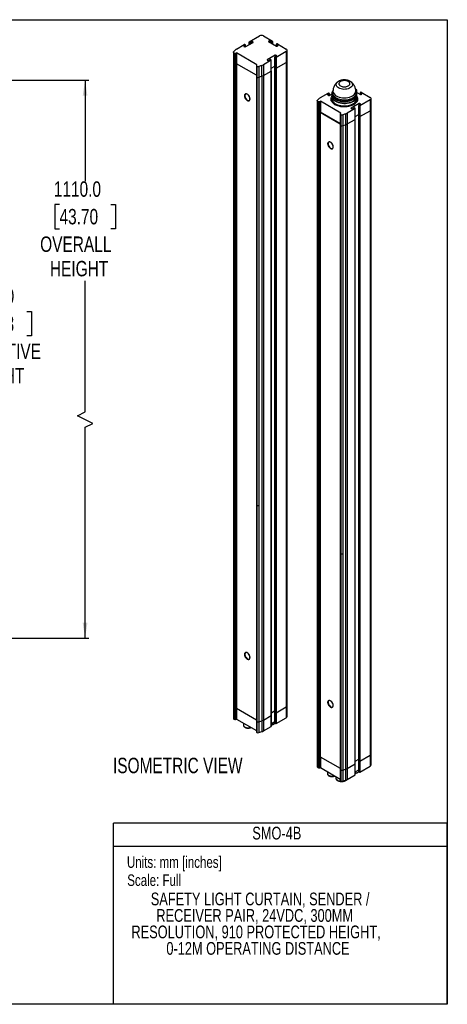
# Model space of a CAD drawing. Header units: millimetres. Extents: x 0 to 1118, y 0 to 864.
# Tile 3 of 3: x 743 to 1118, y 0 to 864. Entities that reach past the tile are written whole.
import ezdxf
from ezdxf.enums import TextEntityAlignment as Align

# ---------------------------------------------------------------- set-up
doc = ezdxf.new("R2010")
doc.units = ezdxf.units.MM
doc.layers.add('DIMENSIONS', color=140, linetype='Continuous', lineweight=25)
doc.layers.add('TEXT', color=140, linetype='Continuous', lineweight=25)
doc.styles.add('SLDTEXTSTYLE0', font='TXT', dxfattribs={"width": 0.75})
doc.dimstyles.new('SLDDIMSTYLE0', dxfattribs={"dimtxt": 13.5, "dimasz": 13.5, "dimexe": 0, "dimexo": 0.0625, "dimgap": 3.375, "dimtad": 0, "dimtih": 1, "dimtoh": 1, "dimdec": 1, "dimrnd": 1e-09, "dimzin": 4, "dimdsep": 46, "dimtxsty": 'SLDTEXTSTYLE0', "dimsah": 1, "dimcen": 0.09, "dimadec": 0, "dimazin": 1, "dimtfac": 1, "dimtdec": 1, "dimtofl": 0, "dimtmove": 0, "dimatfit": 3, "dimfxl": 0, "dimfrac": 2, "dimtolj": 1, "dimtzin": 12, "dimarcsym": 0})

# ---------------------------------------------------------------- blocks, each defined once
blk = doc.blocks.new('SW_NOTE_0')
at = {"layer": 'TEXT', "color": 0, "insert": (0, 13), "char_height": 10.0838, "attachment_point": 1, "style": 'SLDTEXTSTYLE0'}
blk.add_mtext('Scale: Full', dxfattribs=at)
blk = doc.blocks.new('SW_NOTE_0_1')
at = {"layer": 'TEXT', "color": 0, "insert": (0, 13), "char_height": 10.0838, "attachment_point": 1, "style": 'SLDTEXTSTYLE0'}
blk.add_mtext('Units: mm [inches]', dxfattribs=at)
blk = doc.blocks.new('Block1')
at = {"color": 140, "linetype": 'Continuous', "lineweight": 18}
blk.add_line((1117.6, 0), (824.74, 0), dxfattribs=at)
at = {"layer": 'TEXT'}
for p, q in [((1117.6, 158.75), (824.74, 158.75)), ((824.74, 0), (824.74, 158.75)), ((1117.6, 0), (1117.6, 158.75)), ((824.74, 138.68), (1117.6, 138.68))]:
    blk.add_line(p, q, dxfattribs=at)
for name, p in [('SW_NOTE_0_1', (836.66, 116.77)), ('SW_NOTE_0', (836.93, 100.91))]:
    blk.add_blockref(name, p, dxfattribs=at)
at = {"layer": 'TEXT', "color": 140, "style": 'SLDTEXTSTYLE0', "width": 0.75}
for tag, p in [('AUTOATTR1', (946.61, 141.21)), ('AUTOATTR0_0', (857.55, 83.45)), ('AUTOATTR0_1', (862.43, 69)), ('AUTOATTR0_2', (840.6, 54.55)), ('AUTOATTR0_3', (871.25, 40.1))]:
    blk.add_attdef(tag, text='', height=11.18, dxfattribs=at).set_placement(p, align=Align.BOTTOM_LEFT)
blk = doc.blocks.new('_D')
at = {"layer": 'DIMENSIONS'}
for p, q in [((637.63, 728.93), (729.54, 728.93)), ((726.36, 728.93), (726.36, 627.92)), ((703.92, 607.72), (699.81, 607.72)), ((699.81, 607.72), (699.81, 586.29)), ((748.81, 607.72), (752.92, 607.72)), ((752.92, 607.72), (752.92, 586.29)), ((699.81, 586.29), (703.92, 586.29)), ((752.92, 586.29), (748.81, 586.29)), ((726.36, 518.74), (726.36, 540.69)), ((719.61, 515.37), (726.36, 518.74)), ((733.11, 508.62), (719.61, 515.37)), ((726.36, 505.24), (733.11, 508.62)), ((726.36, 439.68), (726.36, 505.24)), ((637.63, 439.68), (729.54, 439.68))]:
    blk.add_line(p, q, dxfattribs=at)
for points in [[(726.36, 728.93), (724.29, 715.43), (728.44, 715.43)], [(726.36, 439.68), (728.44, 453.18), (724.29, 453.18)]]:
    blk.add_solid(points, dxfattribs=at)
at = {"layer": 'DIMENSIONS', "char_height": 13.5, "attachment_point": 1, "style": 'SLDTEXTSTYLE0'}
for s, insert in [('910.0', (703.92, 627.87)), ('35.83', (703.92, 603.7)), ('PROTECTIVE', (674.76, 579.52)), ('HEIGHT', (695.52, 558.09))]:
    blk.add_mtext(s, dxfattribs=dict(at, insert=insert))
blk = doc.blocks.new('_D_9')
at = {"layer": 'DIMENSIONS'}
for p, q in [((639.78, 810.43), (803.14, 810.43)), ((799.96, 810.43), (799.96, 721.84)), ((777.52, 701.64), (773.4, 701.64)), ((773.4, 701.64), (773.4, 680.21)), ((822.4, 701.64), (826.52, 701.64)), ((826.52, 701.64), (826.52, 680.21)), ((773.4, 680.21), (777.52, 680.21)), ((826.52, 680.21), (822.4, 680.21)), ((799.96, 519.61), (799.96, 634.61)), ((793.21, 516.23), (799.96, 519.61)), ((806.71, 509.48), (793.21, 516.23)), ((799.96, 506.11), (806.71, 509.48)), ((799.96, 321.18), (799.96, 506.11)), ((628.63, 321.18), (803.14, 321.18))]:
    blk.add_line(p, q, dxfattribs=at)
for points in [[(799.96, 810.43), (797.88, 796.93), (802.04, 796.93)], [(799.96, 321.18), (802.04, 334.68), (797.88, 334.68)]]:
    blk.add_solid(points, dxfattribs=at)
at = {"layer": 'DIMENSIONS', "char_height": 13.5, "attachment_point": 1, "style": 'SLDTEXTSTYLE0'}
for s, insert in [('1110.0', (772.53, 721.79)), ('43.70', (777.52, 697.61)), ('OVERALL', (760.57, 673.44)), ('HEIGHT', (769.12, 652.01))]:
    blk.add_mtext(s, dxfattribs=dict(at, insert=insert))

msp = doc.modelspace()

# ---------------------------------------------------------------- linework, layer by layer
at = {"color": 7, "linetype": 'Continuous'}
for p, q in [((-0.00051, 863.60028), (1117.59949, 863.60028)), ((1117.59949, 863.60028), (1117.59949, 0.00028)), ((1117.59949, 0.00028), (-0.00051, 0.00028))]:
    msp.add_line(p, q, dxfattribs=at)
for p, q in [((943.83696, 844.14942), (952.79365, 849.32001)), ((956.56489, 849.32001), (964.34306, 844.82976)), ((932.71207, 837.72716), (939.59432, 841.70019)), ((940.53713, 841.15592), (939.12291, 840.33951)), ((939.12291, 840.33951), (939.12291, 840.06738)), ((939.12291, 840.06738), (939.83002, 839.65917)), ((940.06572, 841.70019), (940.53713, 841.42806)), ((940.30142, 839.65917), (947.37249, 843.74121)), ((940.53713, 839.79524), (940.53713, 841.15592)), ((940.63476, 839.8516), (940.63476, 841.29199)), ((943.73933, 844.01335), (943.73933, 841.64383)), ((944.30836, 843.60514), (943.83696, 843.87728)), ((943.83696, 841.70019), (943.83696, 843.87728)), ((944.30836, 843.60514), (944.30836, 841.97233)), ((946.19398, 844.42155), (944.77977, 843.60514)), ((944.77977, 843.60514), (944.77977, 842.24446)), ((946.19398, 843.06087), (946.19398, 844.42155)), ((947.37249, 844.01335), (946.66539, 844.42155)), ((946.66539, 844.42155), (946.66539, 843.33301)), ((947.37249, 843.74121), (947.37249, 844.01335)), ((961.51464, 845.1019), (960.80753, 844.69369)), ((960.80753, 844.69369), (960.80753, 844.42156)), ((960.80753, 844.42156), (967.8786, 840.33952)), ((961.51464, 844.01335), (961.51464, 845.1019)), ((963.40025, 844.28549), (961.98604, 845.1019)), ((961.98604, 845.1019), (961.98604, 843.74122)), ((963.40025, 842.92481), (963.40025, 844.28549)), ((964.34306, 844.55762), (963.87166, 844.28549)), ((963.87166, 842.65267), (963.87166, 844.28549)), ((964.34306, 844.55762), (964.34306, 842.38054)), ((964.44069, 842.32418), (964.44069, 844.69369)), ((967.54526, 841.97233), (967.54526, 840.53195)), ((968.1143, 842.38054), (967.64289, 842.1084)), ((969.05711, 841.01986), (967.64289, 841.83626)), ((967.64289, 841.83626), (967.64289, 840.47558)), ((968.35, 840.33952), (969.05711, 840.74772)), ((968.5857, 842.38054), (976.36388, 837.89029)), ((969.05711, 840.74772), (969.05711, 841.01986)), ((930.01546, 835.03052), (930.01546, 825.50421)), ((930.18325, 835.40433), (931.5984, 836.87483)), ((930.40598, 834.48625), (930.52681, 834.41649)), ((930.40598, 824.95994), (930.40598, 834.48625)), ((930.52681, 834.41649), (930.52681, 824.89018)), ((931.89126, 834.23055), (932.44906, 834.33789)), ((931.89126, 824.70424), (931.89126, 834.23055)), ((932.44906, 824.81158), (932.44906, 834.33789)), ((932.57935, 834.38437), (932.68871, 834.4475)), ((932.57935, 834.38437), (932.57935, 824.85806)), ((950.60116, 824.10687), (932.68871, 834.4475)), ((932.68871, 834.4475), (932.68871, 824.92119)), ((966.70008, 832.58363), (959.62901, 828.50159)), ((966.36674, 830.95082), (966.36674, 821.42451)), ((966.46438, 831.08689), (967.87859, 831.90329)), ((966.93578, 830.54261), (966.46438, 830.81475)), ((966.46438, 821.28844), (966.46438, 830.81475)), ((966.70008, 831.22295), (966.70008, 832.58363)), ((966.93578, 830.54261), (966.93578, 821.0163)), ((967.87859, 832.17543), (967.17148, 832.58363)), ((967.17148, 832.58363), (967.17148, 831.49509)), ((976.36388, 835.7132), (967.40718, 830.54261)), ((967.40718, 830.54261), (967.40718, 821.0163)), ((967.87859, 831.90329), (967.87859, 832.17543)), ((976.36388, 835.7132), (976.36388, 826.18689)), ((977.14493, 827.27544), (977.14493, 836.80175)), ((930.04915, 825.33228), (930.04915, 260.22077)), ((930.40598, 824.95994), (930.52681, 824.89018)), ((930.43967, 824.94049), (930.43967, 449.38614)), ((931.89126, 824.70424), (932.44906, 824.81158)), ((931.92494, 449.13045), (931.92494, 824.71072)), ((932.48275, 824.81926), (932.48275, 259.52813)), ((932.57935, 824.85806), (932.68871, 824.92119)), ((932.67526, 824.91343), (932.67526, 449.32019)), ((950.15692, 814.83701), (932.68871, 824.92119)), ((950.15692, 823.4031), (950.15692, 813.87679)), ((950.41128, 823.96852), (950.22534, 823.64651)), ((950.60116, 824.10687), (950.4918, 824.04374)), ((950.54744, 822.85883), (950.66827, 822.78908)), ((950.54744, 813.33252), (950.54744, 822.85883)), ((950.66827, 822.78908), (950.66827, 813.26277)), ((954.80587, 823.47745), (952.2586, 822.6605)), ((952.2586, 822.6605), (952.2586, 813.13419)), ((954.80587, 823.47745), (954.80587, 813.95114)), ((963.16454, 828.09339), (956.2823, 824.12035)), ((956.2823, 824.12035), (956.2823, 814.59404)), ((959.62901, 828.50159), (959.62901, 828.22946)), ((959.62901, 828.22946), (960.33612, 827.82125)), ((960.80752, 827.82125), (962.22173, 828.63766)), ((962.69314, 828.63766), (963.16454, 828.36553)), ((963.16454, 818.56708), (963.16454, 828.09339)), ((963.26217, 818.70315), (963.26217, 828.22946)), ((963.26217, 821.07267), (966.36674, 822.8649)), ((966.40043, 821.34021), (966.40043, 256.14107)), ((966.46438, 821.28844), (966.93578, 821.0163)), ((966.49806, 256.005), (966.49806, 821.26899)), ((966.96947, 820.99931), (966.96947, 255.73286)), ((967.40718, 821.0163), (976.36388, 826.18689)), ((967.44087, 821.03575), (967.44087, 255.73286)), ((976.39757, 826.2067), (976.39757, 260.90345)), ((977.17861, 261.992), (977.17861, 827.31042)), ((950.19061, 813.70486), (950.19061, 248.59335)), ((950.54744, 813.33252), (950.66827, 813.26277)), ((950.58113, 813.31307), (950.58113, 437.75873)), ((952.2586, 813.13419), (954.80587, 813.95114)), ((952.29229, 813.14499), (952.29229, 437.56039)), ((954.83956, 813.96201), (954.83956, 248.66769)), ((956.2823, 814.59404), (963.16454, 818.56708)), ((956.31598, 814.61349), (956.31598, 249.3106)), ((963.19823, 253.28364), (963.19823, 818.58982)), ((963.29586, 253.41971), (963.29586, 818.73813)), ((1006.30057, 795.29985), (1013.18282, 799.27288)), ((1014.12562, 798.72861), (1012.71141, 797.9122)), ((1012.71141, 797.9122), (1012.71141, 797.64007)), ((1012.71141, 797.64007), (1013.41852, 797.23186)), ((1013.65422, 799.27288), (1014.12562, 799.00075)), ((1013.88992, 797.23186), (1016.32242, 798.63611)), ((1014.12562, 797.36793), (1014.12562, 798.72861)), ((1014.22326, 797.42429), (1014.22326, 798.86468)), ((1016.32242, 798.72794), (1016.32242, 798.18358)), ((1016.32242, 798.18358), (1016.32242, 796.5505)), ((1016.32242, 796.5505), (1016.32242, 794.37306)), ((1017.35535, 801.40691), (1017.06107, 799.97521)), ((1017.32782, 801.58604), (1017.32782, 801.38021)), ((1037.11572, 802.87343), (1037.93156, 802.40245)), ((1037.58376, 799.97521), (1037.31402, 801.28752)), ((1037.93156, 802.13032), (1037.46016, 801.85818)), ((1037.46016, 801.19251), (1037.46016, 801.85818)), ((1037.93156, 802.13032), (1037.93156, 800.40566)), ((1038.02919, 800.18438), (1038.02919, 802.26638)), ((1038.15773, 799.82266), (1041.46709, 797.91221)), ((1038.32242, 798.18358), (1038.32242, 798.72794)), ((1038.32242, 796.5505), (1038.32242, 798.18358)), ((1038.32242, 794.37306), (1038.32242, 796.5505)), ((1041.13376, 799.54502), (1041.13376, 798.10464)), ((1041.7028, 799.95323), (1041.23139, 799.68109)), ((1042.64561, 798.59255), (1041.23139, 799.40896)), ((1041.23139, 799.40896), (1041.23139, 798.04828)), ((1041.9385, 797.91221), (1042.64561, 798.32041)), ((1042.1742, 799.95323), (1049.95238, 795.46298)), ((1042.64561, 798.32041), (1042.64561, 798.59255)), ((1003.60396, 792.60321), (1003.60396, 783.0769)), ((1003.77175, 792.97702), (1005.1869, 794.44752)), ((1003.99448, 792.05894), (1004.11531, 791.98919)), ((1003.99448, 782.53263), (1003.99448, 792.05894)), ((1004.11531, 791.98919), (1004.11531, 782.46288)), ((1005.47975, 791.80324), (1006.03756, 791.91058)), ((1005.47975, 782.27693), (1005.47975, 791.80324)), ((1006.03756, 782.38427), (1006.03756, 791.91058)), ((1006.16785, 791.95706), (1006.27721, 792.0202)), ((1006.16785, 791.95706), (1006.16785, 782.43076)), ((1024.18966, 781.67956), (1006.27721, 792.0202)), ((1006.27721, 792.0202), (1006.27721, 782.49389)), ((1040.28858, 790.15633), (1033.21751, 786.07429)), ((1033.21751, 786.07429), (1033.21751, 785.80215)), ((1034.39602, 785.39395), (1035.81023, 786.21035)), ((1036.28164, 786.21035), (1036.75304, 785.93822)), ((1039.95524, 788.52351), (1039.95524, 778.9972)), ((1040.05287, 788.65958), (1041.46709, 789.47599)), ((1040.52428, 788.11531), (1040.05287, 788.38744)), ((1040.05287, 778.86113), (1040.05287, 788.38744)), ((1040.28858, 788.79565), (1040.28858, 790.15633)), ((1040.52428, 788.11531), (1040.52428, 778.589)), ((1041.46709, 789.74812), (1040.75998, 790.15633)), ((1040.75998, 790.15633), (1040.75998, 789.06778)), ((1049.95238, 793.2859), (1040.99568, 788.11531)), ((1040.99568, 788.11531), (1040.99568, 778.589)), ((1041.46709, 789.47599), (1041.46709, 789.74812)), ((1049.95238, 793.2859), (1049.95238, 783.75959)), ((1050.73342, 784.84813), (1050.73342, 794.37444)), ((1003.60396, 783.0769), (1003.60396, 217.75848)), ((1003.99448, 782.53263), (1003.99448, 406.92385)), ((1003.99448, 782.53263), (1004.11531, 782.46288)), ((1006.03756, 782.38427), (1005.47975, 782.27693)), ((1005.47975, 406.66816), (1005.47975, 782.27693)), ((1006.03756, 782.38427), (1006.03756, 217.06585)), ((1006.16785, 782.43076), (1006.27721, 782.49389)), ((1006.27721, 782.49389), (1006.23007, 782.46667)), ((1006.23007, 406.8579), (1006.23007, 782.46667)), ((1006.23007, 782.46667), (1023.74542, 772.35528)), ((1023.74542, 772.40971), (1006.27721, 782.49389)), ((1023.74542, 780.97579), (1023.74542, 771.44948)), ((1023.99977, 781.54121), (1023.81384, 781.2192)), ((1024.18966, 781.67956), (1024.0803, 781.61643)), ((1024.13594, 780.43152), (1024.25677, 780.36177)), ((1024.13594, 770.90521), (1024.13594, 780.43152)), ((1024.25677, 780.36177), (1024.25677, 770.83546)), ((1028.39437, 781.05014), (1025.8471, 780.23319)), ((1025.8471, 780.23319), (1025.8471, 770.70688)), ((1028.39437, 781.05014), (1028.39437, 771.52383)), ((1036.75304, 785.66608), (1029.87079, 781.69304)), ((1029.87079, 781.69304), (1029.87079, 772.16674)), ((1033.21751, 785.80215), (1033.92461, 785.39395)), ((1036.75304, 776.13977), (1036.75304, 785.66608)), ((1036.85067, 776.27584), (1036.85067, 785.80215)), ((1036.85067, 778.64536), (1039.95524, 780.43759)), ((1039.95524, 778.9972), (1039.95524, 213.67878)), ((1040.52428, 778.589), (1040.05287, 778.86113)), ((1040.05287, 213.54271), (1040.05287, 778.86113)), ((1040.52428, 778.589), (1040.52428, 213.27057)), ((1040.99568, 778.589), (1049.95238, 783.75959)), ((1040.99568, 778.589), (1040.99568, 213.27057)), ((1049.95238, 783.75959), (1049.95238, 218.44116)), ((1050.73342, 219.52971), (1050.73342, 784.84813)), ((1023.74542, 771.44948), (1023.74542, 206.13106)), ((1024.13594, 770.90521), (1024.13594, 395.29644)), ((1024.13594, 770.90521), (1024.25677, 770.83546)), ((1025.8471, 770.70688), (1028.39437, 771.52383)), ((1025.8471, 770.70688), (1025.8471, 395.09811)), ((1028.39437, 771.52383), (1028.39437, 206.20541)), ((1029.87079, 772.16674), (1036.75304, 776.13977)), ((1029.87079, 772.16674), (1029.87079, 206.84831)), ((1036.75304, 210.82135), (1036.75304, 776.13977)), ((1036.85067, 210.95742), (1036.85067, 776.27584)), ((930.43967, 259.67649), (930.43967, 449.38614)), ((930.5605, 449.30802), (930.5605, 259.60674)), ((931.92494, 259.4208), (931.92494, 449.13045)), ((932.67526, 449.32019), (932.61304, 449.28427)), ((932.61304, 449.28427), (932.61304, 259.57462)), ((932.6748, 449.32045), (932.67526, 449.32072)), ((932.67526, 449.32019), (932.6748, 449.32045)), ((950.58113, 248.04908), (950.58113, 437.75873)), ((950.70196, 437.68037), (950.70196, 247.97933)), ((952.29229, 437.56039), (952.29229, 247.85074)), ((1003.99448, 217.21421), (1003.99448, 406.92385)), ((1004.11531, 406.84573), (1004.11531, 217.14445)), ((1005.47975, 216.95851), (1005.47975, 406.66816)), ((1006.23007, 406.8579), (1006.16785, 406.82198)), ((1006.16785, 406.82198), (1006.16785, 217.11233)), ((1006.23007, 406.85843), (1006.22961, 406.85817)), ((1006.22961, 406.85817), (1006.23007, 406.8579)), ((1024.13594, 205.58679), (1024.13594, 395.29644)), ((1024.25677, 395.21808), (1024.25677, 205.51704)), ((1025.8471, 395.09811), (1025.8471, 205.38846)), ((930.04915, 260.22077), (930.04915, 250.69446)), ((930.43967, 259.67649), (930.5605, 259.60674)), ((930.43967, 250.15018), (930.43967, 259.67649)), ((930.5605, 259.60674), (930.5605, 250.08043)), ((931.92494, 259.4208), (932.48275, 259.52813)), ((931.92494, 249.89449), (931.92494, 259.4208)), ((932.48275, 250.00183), (932.48275, 259.52813)), ((932.61304, 259.57462), (932.67526, 259.61054)), ((932.61304, 259.57462), (932.61304, 250.04831)), ((932.67526, 259.61054), (950.19061, 249.49914)), ((932.7224, 259.58332), (932.7224, 250.11144)), ((967.44087, 255.73286), (976.39757, 260.90345)), ((976.39757, 260.90345), (976.39757, 251.37714)), ((977.17861, 252.46569), (977.17861, 261.992)), ((956.31598, 249.3106), (963.19823, 253.28364)), ((963.19823, 243.75733), (963.19823, 253.28364)), ((963.29586, 255.78922), (966.40043, 257.58145)), ((963.29586, 243.8934), (963.29586, 253.41971)), ((966.40043, 256.14107), (966.40043, 246.61476)), ((966.49806, 256.005), (966.96947, 255.73286)), ((966.49806, 246.47869), (966.49806, 256.005)), ((966.96947, 255.73286), (966.96947, 246.20655)), ((967.44087, 255.73286), (967.44087, 246.20655)), ((967.44087, 246.20655), (976.39757, 251.37714)), ((930.43967, 250.15018), (930.5605, 250.08043)), ((931.92494, 249.89449), (932.48275, 250.00183)), ((932.61304, 250.04831), (932.7224, 250.11144)), ((932.7224, 250.11144), (950.19061, 240.02726)), ((938.92785, 246.52912), (938.92785, 244.84495)), ((950.19061, 248.59335), (950.19061, 239.06704)), ((950.58113, 248.04908), (950.70196, 247.97933)), ((950.58113, 238.52277), (950.58113, 248.04908)), ((950.70196, 247.97933), (950.70196, 238.45302)), ((952.29229, 247.85074), (954.83956, 248.66769)), ((952.29229, 247.85074), (952.29229, 238.32444)), ((954.83956, 248.66769), (954.83956, 239.14138)), ((956.31598, 249.3106), (956.31598, 239.78429)), ((956.31598, 239.78429), (963.19823, 243.75733)), ((963.29586, 246.26291), (966.40043, 248.05514)), ((966.49806, 246.47869), (966.96947, 246.20655)), ((950.58113, 238.52277), (950.70196, 238.45302)), ((952.29229, 238.32444), (954.83956, 239.14138)), ((1003.60396, 217.75848), (1003.60396, 208.23217)), ((1003.99448, 217.21421), (1004.11531, 217.14445)), ((1003.99448, 207.6879), (1003.99448, 217.21421)), ((1004.11531, 217.14445), (1004.11531, 207.61815)), ((1005.47975, 216.95851), (1006.03756, 217.06585)), ((1005.47975, 207.4322), (1005.47975, 216.95851)), ((1006.03756, 207.53954), (1006.03756, 217.06585)), ((1006.16785, 217.11233), (1006.23007, 217.14825)), ((1006.16785, 217.11233), (1006.16785, 207.58602)), ((1006.23007, 217.14825), (1023.74542, 207.03686)), ((1006.27721, 217.12104), (1006.27721, 207.64915)), ((1040.99568, 213.27057), (1049.95238, 218.44116)), ((1049.95238, 218.44116), (1049.95238, 208.91485)), ((1050.73342, 210.0034), (1050.73342, 219.52971)), ((1003.99448, 207.6879), (1004.11531, 207.61815)), ((1005.47975, 207.4322), (1006.03756, 207.53954)), ((1006.16785, 207.58602), (1006.27721, 207.64915)), ((1006.27721, 207.64915), (1023.74542, 197.56497)), ((1029.87079, 206.84831), (1036.75304, 210.82135)), ((1036.75304, 201.29504), (1036.75304, 210.82135)), ((1036.85067, 213.32694), (1039.95524, 215.11917)), ((1036.85067, 201.43111), (1036.85067, 210.95742)), ((1039.95524, 213.67878), (1039.95524, 204.15247)), ((1040.05287, 213.54271), (1040.52428, 213.27057)), ((1040.05287, 204.0164), (1040.05287, 213.54271)), ((1040.52428, 213.27057), (1040.52428, 203.74426)), ((1040.99568, 213.27057), (1040.99568, 203.74426)), ((1040.99568, 203.74426), (1049.95238, 208.91485)), ((1012.48266, 204.06683), (1012.48266, 202.38266)), ((1019.80127, 199.84188), (1019.80127, 198.6818)), ((1023.74542, 206.13106), (1023.74542, 196.60475)), ((1024.13594, 205.58679), (1024.25677, 205.51704)), ((1024.13594, 196.06048), (1024.13594, 205.58679)), ((1024.25677, 205.51704), (1024.25677, 195.99073)), ((1025.8471, 205.38846), (1028.39437, 206.20541)), ((1025.8471, 205.38846), (1025.8471, 195.86215)), ((1028.39437, 206.20541), (1028.39437, 196.6791)), ((1029.87079, 206.84831), (1029.87079, 197.322)), ((1029.87079, 197.322), (1036.75304, 201.29504)), ((1036.85067, 203.80063), (1039.95524, 205.59286)), ((1040.05287, 204.0164), (1040.52428, 203.74426)), ((1024.13594, 196.06048), (1024.25677, 195.99073)), ((1025.8471, 195.86215), (1028.39437, 196.6791))]:
    msp.add_line(p, q)
at = {"flags": 128}
for points in [[(930.40598, 834.48625), (930.2666, 834.58089), (930.15541, 834.68724), (930.07529, 834.80253), (930.02835, 834.92376), (930.0158, 835.04777), (930.03796, 835.17133), (930.09427, 835.29122), (930.18325, 835.40433)], [(1032.10392, 809.68337), (1032.37217, 809.53633), (1033.21408, 808.95104), (1033.85535, 808.2864), (1034.27416, 807.56506), (1034.45623, 806.81157), (1034.39536, 806.0516), (1034.09364, 805.31103), (1033.56133, 804.61507), (1032.81656, 803.98743), (1031.8847, 803.44947), (1030.79747, 803.01953), (1029.5919, 802.71223), (1028.30905, 802.53805), (1026.9926, 802.50291), (1025.68738, 802.60802), (1024.43784, 802.84979), (1023.28654, 803.21999), (1022.27266, 803.70601), (1021.43076, 804.29131), (1020.78948, 804.95594), (1020.37068, 805.67729), (1020.18861, 806.43077), (1020.24947, 807.19074), (1020.5512, 807.93132), (1021.08351, 808.62728), (1021.82827, 809.25492), (1022.31871, 809.56267)], [(942.2194, 792.74558), (942.85532, 792.4794), (943.44407, 792.43483), (943.942, 792.61517), (944.31217, 793.00705), (944.52713, 793.58139), (944.57093, 794.29561), (944.44033, 795.09674), (944.14502, 795.92536), (943.70689, 796.72), (943.15844, 797.42175), (942.54035, 797.97855), (941.89845, 798.34911), (941.28036, 798.50595), (940.73191, 798.43742), (940.29379, 798.14863), (939.99847, 797.66097), (939.86787, 797.01063), (939.91168, 796.24583), (940.12664, 795.4233), (940.49681, 794.60404), (940.99473, 793.84881), (941.58349, 793.21362), (942.2194, 792.74558)], [(943.93307, 792.60776), (943.75403, 792.52455), (943.20558, 792.45603), (942.58749, 792.61286), (941.94559, 792.98342), (941.3275, 793.54022), (940.77905, 794.24197), (940.34093, 795.03662), (940.04561, 795.86523), (939.91501, 796.66636), (939.95882, 797.38058), (940.17378, 797.95493), (940.54395, 798.3468), (940.60001, 798.38142)], [(944.62357, 794.13391), (944.53616, 794.91871), (944.28043, 795.74621), (943.87534, 796.55505), (943.35093, 797.28524), (942.74609, 797.88263), (942.10569, 798.30291), (941.47722, 798.51491), (940.90729, 798.5029), (940.43817, 798.26779), (940.10465, 797.82699), (939.93147, 797.21322), (939.93147, 796.47198), (940.10465, 795.65826), (940.43817, 794.83239), (940.90729, 794.05564), (941.47722, 793.38561), (942.10569, 792.87199), (942.74609, 792.55288), (943.35093, 792.45194), (943.87534, 792.57667), (944.28043, 792.9178), (944.53616, 793.45004), (944.62357, 794.13391)], [(940.69697, 798.43123), (940.52949, 798.28469), (940.23417, 797.79704), (940.10358, 797.1467), (940.14738, 796.3819), (940.36234, 795.55937), (940.73251, 794.74011), (941.23043, 793.98487), (941.81919, 793.34968), (942.4551, 792.88165)], [(1016.32242, 798.18358), (1016.4122, 797.37389), (1016.73269, 796.46547), (1017.27887, 795.59368), (1018.03912, 794.77708), (1018.99722, 794.03309), (1020.13276, 793.37755), (1021.42154, 792.82445), (1022.83608, 792.38557), (1024.34624, 792.07026), (1025.91983, 791.88525), (1027.52332, 791.83448), (1029.12253, 791.91903), (1030.68336, 792.13709), (1032.17257, 792.48403), (1033.5584, 792.95244), (1034.81133, 793.53234), (1035.90464, 794.21138), (1036.81503, 794.97508), (1037.52311, 795.80716), (1038.01378, 796.68989), (1038.27658, 797.60446), (1038.32242, 798.18358)], [(1016.32242, 798.18358), (1016.33893, 797.8358), (1016.54369, 796.9163), (1016.97818, 796.02381), (1017.63315, 795.17736), (1018.49462, 794.39498), (1019.54424, 793.69334)], [(1019.54424, 792.06026), (1018.49462, 792.76189), (1017.63315, 793.54428), (1016.97818, 794.39073), (1016.54369, 795.28322), (1016.33893, 796.20272), (1016.32242, 796.5505)], [(1016.32242, 796.5505), (1016.33893, 796.20272), (1016.54369, 795.28322), (1016.97818, 794.39073), (1017.63315, 793.54428), (1018.49462, 792.76189), (1019.54424, 792.06026)], [(1017.39867, 801.46743), (1016.84845, 800.66818), (1016.47071, 799.76713), (1016.32425, 798.84392), (1016.4122, 797.91825), (1016.73269, 797.00984), (1017.27887, 796.13804), (1018.03912, 795.32144), (1018.99722, 794.57745), (1020.13276, 793.92191), (1021.42154, 793.36881), (1022.83608, 792.92993), (1024.34624, 792.61462), (1025.91983, 792.42961), (1027.52332, 792.37884), (1029.12253, 792.46339), (1030.68336, 792.68145), (1032.17257, 793.02839), (1033.5584, 793.4968), (1034.81133, 794.0767), (1035.90464, 794.75574), (1036.81503, 795.51944), (1037.52311, 796.35152), (1038.01378, 797.23425), (1038.27658, 798.14882), (1038.30591, 799.07573), (1038.10114, 799.99523), (1037.66665, 800.88771), (1037.39654, 801.27797)], [(1017.06107, 799.97521), (1017.00614, 799.61493), (1017.03645, 798.70182), (1017.30784, 797.80208), (1017.81397, 796.9368), (1018.54298, 796.12626), (1019.47776, 795.38947), (1020.59641, 794.74368), (1021.87272, 794.20404), (1023.27677, 793.7832), (1024.77564, 793.49101), (1026.3342, 793.33434), (1027.91593, 793.31685), (1029.48374, 793.43894), (1031.0009, 793.69777), (1032.43184, 794.08726), (1033.74301, 794.59828), (1034.90369, 795.21886), (1035.88668, 795.93444), (1036.66892, 796.72827), (1037.23209, 797.58172), (1037.56299, 798.4748), (1037.65385, 799.38657), (1037.58376, 799.97521)], [(1019.54424, 793.69334), (1020.75964, 793.08741), (1022.11492, 792.59009), (1023.58118, 792.21199), (1025.12718, 791.96116), (1026.71997, 791.84295), (1028.3256, 791.85988), (1029.90985, 792.01159), (1031.43895, 792.29485), (1032.88031, 792.70361), (1034.20322, 793.22917), (1035.37948, 793.86033), (1036.38401, 794.58363), (1037.19541, 795.38365), (1037.79639, 796.24335), (1038.17413, 797.1444), (1038.32058, 798.0676), (1038.32242, 798.18358)], [(1038.32242, 796.5505), (1038.32058, 796.43452), (1038.17413, 795.51132), (1037.79639, 794.61027), (1037.19541, 793.75057), (1036.38401, 792.95054), (1035.37948, 792.22725), (1034.20322, 791.59609), (1032.88031, 791.07053), (1031.43895, 790.66177), (1029.90985, 790.37851), (1028.3256, 790.2268), (1026.71997, 790.20987), (1025.12718, 790.32808), (1023.58118, 790.5789), (1022.11492, 790.95701), (1020.75964, 791.45432), (1019.54424, 792.06026)], [(1019.54424, 792.06026), (1020.75964, 791.45432), (1022.11492, 790.95701), (1023.58118, 790.5789), (1025.12718, 790.32808), (1026.71997, 790.20987), (1028.3256, 790.2268), (1029.90985, 790.37851), (1031.43895, 790.66177), (1032.88031, 791.07053), (1034.20322, 791.59609), (1035.37948, 792.22725), (1036.38401, 792.95054), (1037.19541, 793.75057), (1037.79639, 794.61027), (1038.17413, 795.51132), (1038.32058, 796.43452), (1038.32242, 796.5505)], [(1020.25135, 796.82335), (1021.44456, 796.23503), (1022.78251, 795.76172), (1024.23225, 795.41505), (1025.75807, 795.20358), (1027.32242, 795.13251), (1028.88676, 795.20358), (1030.41259, 795.41505), (1031.86232, 795.76172), (1033.20027, 796.23503), (1034.39348, 796.82335), (1035.41259, 797.51217), (1036.23248, 798.28456), (1036.83298, 799.12147), (1037.1993, 800.00231), (1037.32242, 800.90539), (1037.32242, 800.9062)], [(1003.99448, 792.05894), (1003.8551, 792.15358), (1003.7439, 792.25993), (1003.66379, 792.37522), (1003.61685, 792.49645), (1003.60429, 792.62046), (1003.62646, 792.74402), (1003.68277, 792.86391), (1003.77175, 792.97702)], [(1016.32242, 794.37306), (1016.4122, 793.56337), (1016.73269, 792.65495), (1017.27887, 791.78315), (1018.03912, 790.96656), (1018.99722, 790.22256), (1020.13276, 789.56703), (1021.42154, 789.01393), (1022.83608, 788.57505), (1024.34624, 788.25974), (1025.91983, 788.07473), (1027.52332, 788.02395), (1029.12253, 788.1085), (1030.68336, 788.32657), (1032.17257, 788.6735), (1033.5584, 789.14191), (1034.81133, 789.72182), (1035.90464, 790.40086), (1036.81503, 791.16455), (1037.52311, 791.99664), (1038.01378, 792.87937), (1038.27658, 793.79393), (1038.32242, 794.37306)], [(1015.18629, 750.62269), (1015.82221, 750.35651), (1016.41096, 750.31194), (1016.90889, 750.49228), (1017.27906, 750.88416), (1017.49402, 751.4585), (1017.53782, 752.17273), (1017.40722, 752.97385), (1017.11191, 753.80247), (1016.67378, 754.59712), (1016.12533, 755.29886), (1015.50724, 755.85566), (1014.86534, 756.22622), (1014.24725, 756.38306), (1013.6988, 756.31453), (1013.26068, 756.02574), (1012.96536, 755.53808), (1012.83476, 754.88774), (1012.87857, 754.12294), (1013.09353, 753.30041), (1013.4637, 752.48115), (1013.96162, 751.72592), (1014.55038, 751.09073), (1015.18629, 750.62269)], [(1016.89996, 750.48488), (1016.72092, 750.40166), (1016.17247, 750.33314), (1015.55438, 750.48997), (1014.91249, 750.86053), (1014.29439, 751.41733), (1013.74594, 752.11908), (1013.30782, 752.91373), (1013.0125, 753.74234), (1012.88191, 754.54347), (1012.92571, 755.25769), (1013.14067, 755.83204), (1013.51084, 756.22391), (1013.5669, 756.25853)], [(1017.59046, 752.01102), (1017.50305, 752.79582), (1017.24732, 753.62332), (1016.84223, 754.43216), (1016.31782, 755.16235), (1015.71298, 755.75974), (1015.07258, 756.18002), (1014.44411, 756.39202), (1013.87418, 756.38001), (1013.40506, 756.1449), (1013.07155, 755.70411), (1012.89836, 755.09033), (1012.89836, 754.34909), (1013.07155, 753.53537), (1013.40506, 752.7095), (1013.87418, 751.93275), (1014.44411, 751.26272), (1015.07258, 750.7491), (1015.71298, 750.42999), (1016.31782, 750.32905), (1016.84223, 750.45378), (1017.24732, 750.79491), (1017.50305, 751.32715), (1017.59046, 752.01102)], [(1013.66385, 756.30834), (1013.49638, 756.1618), (1013.20106, 755.67415), (1013.07047, 755.02381), (1013.11427, 754.25901), (1013.32923, 753.43648), (1013.6994, 752.61722), (1014.19732, 751.86199), (1014.78608, 751.2268), (1015.42199, 750.75876)], [(942.2194, 302.82109), (942.85532, 302.55492), (943.44407, 302.51034), (943.942, 302.69068), (944.31217, 303.08256), (944.52713, 303.65691), (944.57093, 304.37113), (944.44033, 305.17225), (944.14502, 306.00087), (943.70689, 306.79552), (943.15844, 307.49726), (942.54035, 308.05407), (941.89845, 308.42462), (941.28036, 308.58146), (940.73191, 308.51294), (940.29379, 308.22414), (939.99847, 307.73649), (939.86787, 307.08614), (939.91168, 306.32135), (940.12664, 305.49881), (940.49681, 304.67955), (940.99473, 303.92432), (941.58349, 303.28913), (942.2194, 302.82109)], [(943.93307, 302.68328), (943.75403, 302.60006), (943.20558, 302.53154), (942.58749, 302.68838), (941.94559, 303.05893), (941.3275, 303.61574), (940.77905, 304.31748), (940.34093, 305.11213), (940.04561, 305.94075), (939.91501, 306.74187), (939.95882, 307.45609), (940.17378, 308.03044), (940.54395, 308.42232), (940.60001, 308.45694)], [(944.62357, 304.20943), (944.53616, 304.99422), (944.28043, 305.82172), (943.87534, 306.63056), (943.35093, 307.36075), (942.74609, 307.95814), (942.10569, 308.37842), (941.47722, 308.59042), (940.90729, 308.57842), (940.43817, 308.3433), (940.10465, 307.90251), (939.93147, 307.28873), (939.93147, 306.54749), (940.10465, 305.73377), (940.43817, 304.9079), (940.90729, 304.13115), (941.47722, 303.46112), (942.10569, 302.94751), (942.74609, 302.62839), (943.35093, 302.52746), (943.87534, 302.65218), (944.28043, 302.99331), (944.53616, 303.52555), (944.62357, 304.20943)], [(940.69696, 308.50674), (940.52949, 308.36021), (940.23417, 307.87255), (940.10358, 307.22221), (940.14738, 306.45741), (940.36234, 305.63488), (940.73251, 304.81562), (941.23043, 304.06039), (941.81919, 303.4252), (942.4551, 302.95716)], [(1015.18629, 260.6982), (1015.82221, 260.43203), (1016.41096, 260.38746), (1016.90889, 260.56779), (1017.27906, 260.95967), (1017.49402, 261.53402), (1017.53782, 262.24824), (1017.40722, 263.04936), (1017.11191, 263.87798), (1016.67378, 264.67263), (1016.12533, 265.37438), (1015.50724, 265.93118), (1014.86534, 266.30173), (1014.24725, 266.45857), (1013.6988, 266.39005), (1013.26068, 266.10125), (1012.96536, 265.6136), (1012.83476, 264.96325), (1012.87857, 264.19846), (1013.09353, 263.37593), (1013.4637, 262.55666), (1013.96162, 261.80143), (1014.55038, 261.16624), (1015.18629, 260.6982)], [(1016.89996, 260.56039), (1016.72092, 260.47718), (1016.17247, 260.40865), (1015.55438, 260.56549), (1014.91249, 260.93605), (1014.29439, 261.49285), (1013.74594, 262.19459), (1013.30782, 262.98924), (1013.0125, 263.81786), (1012.88191, 264.61898), (1012.92571, 265.3332), (1013.14067, 265.90755), (1013.51084, 266.29943), (1013.5669, 266.33405)], [(1017.59046, 262.08654), (1017.50305, 262.87133), (1017.24732, 263.69883), (1016.84223, 264.50767), (1016.31782, 265.23786), (1015.71298, 265.83525), (1015.07258, 266.25553), (1014.44411, 266.46753), (1013.87418, 266.45553), (1013.40506, 266.22041), (1013.07155, 265.77962), (1012.89836, 265.16584), (1012.89836, 264.42461), (1013.07155, 263.61088), (1013.40506, 262.78502), (1013.87418, 262.00826), (1014.44411, 261.33823), (1015.07258, 260.82462), (1015.71298, 260.50551), (1016.31782, 260.40457), (1016.84223, 260.52929), (1017.24732, 260.87042), (1017.50305, 261.40266), (1017.59046, 262.08654)], [(1013.66387, 266.38387), (1013.49638, 266.23732), (1013.20106, 265.74966), (1013.07047, 265.09932), (1013.11427, 264.33453), (1013.32923, 263.51199), (1013.6994, 262.69273), (1014.19732, 261.9375), (1014.78608, 261.30231), (1015.42199, 260.83427)], [(938.92785, 244.84495), (938.97709, 244.48372), (939.25683, 243.92787), (939.76723, 243.42965), (940.47622, 243.02036), (941.33925, 242.72571), (942.30211, 242.56423), (943.30428, 242.54605), (944.2828, 242.67231), (945.16268, 242.92982)], [(1012.48266, 202.38266), (1012.5319, 202.02143), (1012.81164, 201.46559), (1013.32203, 200.96737), (1014.03103, 200.55807), (1014.89406, 200.26343), (1015.85692, 200.10194), (1016.85909, 200.08376), (1017.83761, 200.21002), (1018.71749, 200.46753)], [(1019.80127, 198.6818), (1019.80316, 198.60104), (1019.95399, 197.96198), (1020.33926, 197.35658), (1020.94097, 196.81314), (1021.73097, 196.35709), (1022.67233, 196.00973), (1023.72102, 195.78732), (1024.82803, 195.70025), (1025.94157, 195.75259), (1027.00959, 195.9419), (1027.98214, 196.25933), (1028.81375, 196.69003), (1029.23208, 196.9976)]]:
    msp.add_lwpolyline(points, dxfattribs=at)
for centre, radius, start, end in [((954.67927, 845.68078), 4.09873, 62.60967224, 117.39032776), ((935.18231, 833.34572), 5.02982, 119.41422166, 135.44143526), ((939.17456, 840.20344), 0.14554, 110.7834208, 249.2165792), ((939.83002, 841.24529), 0.51234, 62.60967224, 117.39032776), ((940.06572, 840.11408), 0.51234, 242.60967224, 297.39032776), ((940.48548, 841.29199), 0.14554, 290.7834208, 69.2165792), ((943.8886, 844.01335), 0.14554, 110.7834208, 249.2165792), ((944.54406, 844.06005), 0.51234, 242.60967224, 297.39032776), ((946.42968, 843.96665), 0.51234, 62.60967224, 117.39032776), ((947.32085, 843.87728), 0.14554, 290.7834208, 69.2165792), ((960.85917, 844.55762), 0.14554, 110.7834208, 249.2165792), ((961.75034, 844.64699), 0.51234, 62.60967224, 117.39032776), ((963.63596, 844.74039), 0.51234, 242.60967224, 297.39032776), ((964.29142, 844.69369), 0.14554, 290.7834208, 69.2165792), ((967.69454, 841.97233), 0.14554, 110.7834208, 249.2165792), ((968.1143, 840.79442), 0.51234, 242.60967224, 297.39032776), ((968.35, 841.92563), 0.51234, 62.60967224, 117.39032776), ((969.00547, 840.88379), 0.14554, 290.7834208, 69.2165792), ((975.95074, 836.80175), 1.16431, 290.7834208, 69.2165792), ((931.47177, 836.25147), 2.064, 242.75275245, 281.72642113), ((932.3745, 834.7527), 0.42147, 280.18974723, 299.08136834), ((966.51602, 830.95082), 0.14554, 110.7834208, 249.2165792), ((966.93578, 832.12873), 0.51234, 62.60967224, 117.39032776), ((967.17148, 830.99752), 0.51234, 242.60967224, 297.39032776), ((967.82695, 832.03936), 0.14554, 290.7834208, 69.2165792), ((930.68954, 825.57563), 0.67786, 186.04846103, 245.27167992), ((931.47177, 826.72516), 2.064, 242.75275245, 281.72642113), ((932.3745, 825.2264), 0.42147, 280.18974723, 299.08136834), ((950.74515, 823.39937), 0.57556, 154.57180538, 249.91005679), ((950.59342, 823.85423), 0.21503, 118.20182776, 147.8934727), ((951.61909, 824.65), 2.08976, 242.93559797, 287.81955513), ((952.52659, 830.72851), 7.60086, 287.44987224, 299.61145984), ((959.68065, 828.36553), 0.14554, 110.7834208, 249.2165792), ((960.57182, 828.27616), 0.51234, 242.60967224, 297.39032776), ((962.45744, 828.18276), 0.51234, 62.60967224, 117.39032776), ((963.1129, 828.22946), 0.14554, 290.7834208, 69.2165792), ((966.53356, 821.44114), 0.16765, 185.69479925, 245.62534171), ((967.17148, 821.47121), 0.51234, 242.60967224, 297.39032776), ((975.81037, 827.40852), 1.34117, 294.37465829, 354.30520075), ((976.13916, 827.31733), 1.03331, 311.62760572, 13.2602156), ((950.82155, 813.94144), 0.66777, 185.55544346, 245.7646975), ((951.61909, 815.12369), 2.08976, 242.93559797, 287.81955513), ((952.52659, 821.2022), 7.60086, 287.44987224, 299.61145984), ((963.09536, 818.71978), 0.16765, 294.37465829, 354.30520075), ((963.15916, 818.73734), 0.13361, 304.8141724, 39.55563538), ((1008.77081, 790.91841), 5.02982, 119.41422166, 135.44143526), ((1012.76305, 797.77614), 0.14554, 110.7834208, 249.2165792), ((1013.41852, 798.81798), 0.51234, 62.60967224, 117.39032776), ((1013.65422, 797.68677), 0.51234, 242.60967224, 297.39032776), ((1014.07398, 798.86468), 0.14554, 290.7834208, 69.2165792), ((1022.39862, 801.45596), 5.10606, 186.19926839, 245.13173612), ((1037.2383, 802.27189), 0.46944, 272.92170097, 298.20279856), ((1037.87992, 802.26638), 0.14554, 290.7834208, 69.2165792), ((1041.28303, 799.54502), 0.14554, 110.7834208, 249.2165792), ((1041.7028, 798.36711), 0.51234, 242.60967224, 297.39032776), ((1041.9385, 799.49832), 0.51234, 62.60967224, 117.39032776), ((1042.59396, 798.45648), 0.14554, 290.7834208, 69.2165792), ((1049.53924, 794.37444), 1.16431, 290.7834208, 69.2165792), ((943.44456, 794.26953), 1.70448, 234.51410255, 289.89858119), ((1005.06027, 793.82416), 2.064, 242.75275245, 281.72642113), ((1005.963, 792.3254), 0.42147, 280.18974723, 299.08136834), ((1033.26915, 785.93822), 0.14554, 110.7834208, 249.2165792), ((1036.04593, 785.75545), 0.51234, 62.60967224, 117.39032776), ((1036.7014, 785.80215), 0.14554, 290.7834208, 69.2165792), ((1040.10452, 788.52351), 0.14554, 110.7834208, 249.2165792), ((1040.52428, 789.70142), 0.51234, 62.60967224, 117.39032776), ((1040.75998, 788.57021), 0.51234, 242.60967224, 297.39032776), ((1041.41544, 789.61205), 0.14554, 290.7834208, 69.2165792), ((1004.27804, 783.14833), 0.67786, 186.04846103, 245.27167992), ((1005.04672, 784.20315), 1.9743, 237.79387923, 282.67012792), ((1005.06027, 784.29785), 2.064, 242.75275245, 281.72642113), ((1005.96325, 782.79839), 0.42073, 280.17313455, 299.09798102), ((1005.963, 782.79909), 0.42147, 280.18974723, 299.08136834), ((1024.33364, 780.97206), 0.57556, 154.57180538, 249.91005679), ((1024.18192, 781.42692), 0.21503, 118.20182776, 147.8934727), ((1025.20759, 782.22269), 2.08976, 242.93559797, 287.81955513), ((1026.11509, 788.30121), 7.60086, 287.44987224, 299.61145984), ((1034.16032, 785.84885), 0.51234, 242.60967224, 297.39032776), ((1040.12206, 779.01384), 0.16765, 185.69479925, 245.62534171), ((1040.75998, 779.0439), 0.51234, 242.60967224, 297.39032776), ((1049.39887, 784.98121), 1.34117, 294.37465829, 354.30520075), ((1024.41005, 771.51413), 0.66777, 185.55544346, 245.7646975), ((1025.20113, 772.61454), 2.01407, 238.07033539, 288.70687151), ((1025.20759, 772.69638), 2.08976, 242.93559797, 287.81955513), ((1026.11509, 778.7749), 7.60086, 287.44987224, 299.61145984), ((1036.68385, 776.29248), 0.16765, 294.37465829, 354.30520075), ((1016.41145, 752.14665), 1.70448, 234.51412663, 289.89833187), ((931.49191, 451.05667), 1.9743, 237.79387923, 282.67012792), ((932.49628, 449.49406), 0.2401, 299.0992281, 318.1984723), ((951.64633, 439.46806), 2.01407, 238.07033539, 288.70687152), ((1005.04672, 408.59438), 1.9743, 237.79387923, 282.67012792), ((1006.05109, 407.03177), 0.2401, 299.0992281, 318.1984723), ((1025.20113, 397.00577), 2.01407, 238.07033539, 288.70687152), ((943.44456, 304.34505), 1.70448, 234.51412663, 289.89833188), ((930.72323, 260.29219), 0.67786, 186.04846103, 245.27167992), ((930.70779, 260.28111), 0.6614, 185.23473644, 246.08540451), ((931.50546, 261.44172), 2.064, 242.75275245, 281.72642113), ((932.40819, 259.94295), 0.42147, 280.18974723, 299.08136834), ((975.84406, 262.12508), 1.34117, 294.37465829, 354.30520075), ((1016.41145, 262.22215), 1.70448, 234.51403325, 289.89929853), ((930.72323, 250.76588), 0.67786, 186.04846103, 245.27167992), ((963.12904, 253.43634), 0.16765, 294.37465829, 354.30520075), ((966.56725, 256.1577), 0.16765, 185.69479925, 245.62534171), ((967.20517, 256.18777), 0.51234, 242.60967224, 297.39032776), ((975.84406, 252.59877), 1.34117, 294.37465829, 354.30520075), ((931.50546, 251.91541), 2.064, 242.75275245, 281.72642113), ((932.40819, 250.41664), 0.42147, 280.18974723, 299.08136834), ((950.85524, 248.658), 0.66777, 185.55544346, 245.7646975), ((951.65278, 249.84025), 2.08976, 242.93559797, 287.81955513), ((952.56028, 255.91876), 7.60086, 287.44987224, 299.61145984), ((963.12904, 243.91003), 0.16765, 294.37465829, 354.30520075), ((962.65081, 251.22318), 5.90178, 276.27487393, 309.44504527), ((966.56725, 246.63139), 0.16765, 185.69479925, 245.62534171), ((967.20517, 246.66146), 0.51234, 242.60967224, 297.39032776), ((950.85524, 239.13169), 0.66777, 185.55544346, 245.7646975), ((951.65278, 240.31394), 2.08976, 242.93559797, 287.81955513), ((952.56028, 246.39245), 7.60086, 287.44987224, 299.61145984), ((1004.27804, 217.8299), 0.67786, 186.04846103, 245.27167992), ((1005.06027, 218.97943), 2.064, 242.75275245, 281.72642113), ((1005.963, 217.48066), 0.42147, 280.18974723, 299.08136834), ((1049.39887, 219.66279), 1.34117, 294.37465829, 354.30520075), ((1004.27804, 208.30359), 0.67786, 186.04846103, 245.27167992), ((1005.06027, 209.45312), 2.064, 242.75275245, 281.72642113), ((1005.963, 207.95436), 0.42147, 280.18974723, 299.08136834), ((1036.68385, 210.97405), 0.16765, 294.37465829, 354.30520075), ((1040.12206, 213.69541), 0.16765, 185.69479925, 245.62534171), ((1040.75998, 213.72548), 0.51234, 242.60967224, 297.39032776), ((1049.39887, 210.13648), 1.34117, 294.37465829, 354.30520075), ((1024.41005, 206.19571), 0.66777, 185.55544346, 245.7646975), ((1025.20759, 207.37796), 2.08976, 242.93559797, 287.81955513), ((1026.11509, 213.45647), 7.60086, 287.44987224, 299.61145984), ((1036.68385, 201.44774), 0.16765, 294.37465829, 354.30520075), ((1036.20562, 208.7609), 5.90178, 276.27487393, 309.44504527), ((1040.12206, 204.1691), 0.16765, 185.69479925, 245.62534171), ((1040.75998, 204.19917), 0.51234, 242.60967224, 297.39032776), ((1024.41005, 196.6694), 0.66777, 185.55544346, 245.7646975), ((1025.20759, 197.85165), 2.08976, 242.93559797, 287.81955513), ((1026.11509, 203.93016), 7.60086, 287.44987224, 299.61145983)]:
    msp.add_arc(centre, radius, start, end)
for points, knots in [([(1022.19958, 809.46304), (1021.99507, 809.34674), (1021.36782, 808.99005), (1020.43978, 808.19968), (1019.43878, 807.11958), (1018.60654, 805.88193), (1017.97816, 804.56629), (1017.56436, 803.21271), (1017.34564, 801.99633), (1017.34263, 801.22268), (1017.34139, 800.9044)], [0, 0, 0, 0, 0.068413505, 0.209826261, 0.352352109, 0.496276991, 0.642170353, 0.775064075, 0.907459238, 1, 1, 1, 1]), ([(1027.32242, 810.79768), (1026.86698, 810.78306), (1026.23103, 810.76264), (1025.31546, 810.62766), (1024.55871, 810.46967), (1023.69422, 810.20516), (1022.89355, 809.88513), (1022.41397, 809.6065), (1022.19855, 809.48136)], [0, 0, 0, 0, 0.247161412, 0.345131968, 0.507530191, 0.674814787, 0.85393958, 1, 1, 1, 1]), ([(1030.68892, 809.38115), (1031.06741, 809.11073), (1031.64966, 808.69474), (1032.01387, 807.9998), (1032.11797, 807.43806), (1032.01592, 806.87427), (1031.6388, 806.18705), (1030.7702, 805.44732), (1029.48895, 804.94597), (1028.29829, 804.72813), (1027.32242, 804.66964), (1026.34654, 804.72813), (1025.15588, 804.94597), (1023.8746, 805.44733), (1023.00612, 806.187), (1022.62877, 806.87435), (1022.52746, 807.43771), (1022.62877, 808.00107), (1023.00612, 808.68843), (1023.87458, 809.42808), (1025.15596, 809.92951), (1026.34639, 810.14721), (1027.32301, 810.20613), (1028.29609, 810.14603), (1029.49989, 809.93577), (1030.22049, 809.59965), (1030.68892, 809.38115)], [0, 0, 0, 0, 0.059864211, 0.092090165, 0.125, 0.157909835, 0.190135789, 0.25, 0.309864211, 0.342090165, 0.375, 0.407909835, 0.440135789, 0.5, 0.559864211, 0.592090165, 0.625, 0.657909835, 0.690135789, 0.75, 0.809864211, 0.842090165, 0.875, 0.907909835, 0.940135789, 1, 1, 1, 1]), ([(1032.22525, 809.60044), (1032.12333, 809.66236), (1031.72827, 809.90239), (1030.96758, 810.19969), (1030.05852, 810.47766), (1029.21741, 810.64817), (1028.33716, 810.76984), (1027.69985, 810.78733), (1027.32242, 810.79768)], [0, 0, 0, 0, 0.073703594, 0.285711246, 0.488775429, 0.63619089, 0.78453761, 1, 1, 1, 1]), ([(1035.98291, 805.90498), (1035.70962, 806.33566), (1035.32547, 806.94104), (1034.6309, 807.74689), (1033.97463, 808.39451), (1033.19568, 809.03061), (1032.63199, 809.36542), (1032.38499, 809.51213)], [0, 0, 0, 0, 0.2963947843, 0.4166282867, 0.6185976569, 0.8328770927, 1, 1, 1, 1]), ([(1037.30344, 800.90638), (1037.30895, 801.03887), (1037.3326, 801.60826), (1037.20645, 802.53307), (1036.9745, 803.58381), (1036.66535, 804.50716), (1036.34044, 805.25897), (1036.08087, 805.72797), (1035.98291, 805.90498)], [0, 0, 0, 0, 0.075986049, 0.326536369, 0.531417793, 0.692748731, 0.884037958, 1, 1, 1, 1]), ([(1019.07284, 789.06632), (1018.59647, 789.37223), (1017.61519, 790.00238), (1016.53633, 791.15498), (1015.82023, 792.44764), (1015.56898, 793.82949), (1015.79112, 794.98057), (1016.09904, 795.71706), (1016.28137, 795.99015), (1016.32242, 796.05163)], [0, 0, 0, 0, 0.163083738, 0.335936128, 0.515974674, 0.699833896, 0.883693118, 0.973814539, 1, 1, 1, 1]), ([(1038.32242, 795.97088), (1038.47651, 795.71895), (1038.89798, 795.02988), (1039.059, 793.82633), (1038.86643, 792.67482), (1038.46102, 791.78725), (1037.92145, 790.95417), (1037.01644, 790.00984), (1035.61817, 789.03972), (1033.93731, 788.2324), (1031.9578, 787.59999), (1029.71335, 787.18867), (1027.32263, 787.04557), (1025.32328, 787.16553), (1023.78589, 787.39815), (1022.34479, 787.71114), (1020.69382, 788.22466), (1019.60259, 788.79126), (1019.07284, 789.06632)], [0, 0, 0, 0, 0.044338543, 0.121274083, 0.198209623, 0.235920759, 0.273643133, 0.345972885, 0.414214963, 0.482457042, 0.554786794, 0.630123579, 0.707059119, 0.783994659, 0.821705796, 0.85942817, 0.931757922, 1, 1, 1, 1]), ([(938.94154, 244.80119), (938.95551, 244.6273), (938.98534, 244.25579), (939.26463, 243.73647), (939.67626, 243.27955), (940.21133, 242.89941), (940.79324, 242.62386), (941.36805, 242.44209), (941.91689, 242.32663), (942.43151, 242.26396), (942.78179, 242.25692), (942.92785, 242.25399)], [0, 0, 0, 0, 0.115700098, 0.247199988, 0.37940263, 0.50441669, 0.637879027, 0.739190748, 0.824884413, 0.926983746, 1, 1, 1, 1]), ([(942.92785, 242.25399), (943.23519, 242.26614), (943.66684, 242.28322), (944.27774, 242.39331), (944.76799, 242.52612), (945.1698, 242.66772), (945.36071, 242.77564), (945.3956, 242.79536)], [0, 0, 0, 0, 0.345791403, 0.485647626, 0.714787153, 0.947878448, 1, 1, 1, 1]), ([(963.29586, 245.0831), (963.35608, 245.09193), (963.6425, 245.13391), (964.14115, 245.25209), (964.78003, 245.45992), (965.38917, 245.73391), (965.93771, 246.08241), (966.29261, 246.35141), (966.42684, 246.5197), (966.43589, 246.53104)], [0, 0, 0, 0, 0.0467000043, 0.2221392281, 0.4011842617, 0.590599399, 0.7857460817, 0.985561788, 1, 1, 1, 1]), ([(1012.49635, 202.3389), (1012.51032, 202.16502), (1012.54015, 201.7935), (1012.81944, 201.27418), (1013.23107, 200.81726), (1013.76614, 200.43712), (1014.34805, 200.16157), (1014.92286, 199.9798), (1015.4717, 199.86434), (1015.98632, 199.80168), (1016.3366, 199.79464), (1016.48266, 199.7917)], [0, 0, 0, 0, 0.115700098, 0.247199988, 0.37940263, 0.50441669, 0.637879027, 0.739190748, 0.824884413, 0.926983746, 1, 1, 1, 1]), ([(1016.48266, 199.7917), (1016.79, 199.80386), (1017.22165, 199.82093), (1017.83254, 199.93102), (1018.3228, 200.06383), (1018.72461, 200.20543), (1018.91552, 200.31335), (1018.95041, 200.33307)], [0, 0, 0, 0, 0.345791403, 0.485647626, 0.714787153, 0.947878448, 1, 1, 1, 1]), ([(1036.85067, 202.62081), (1036.91089, 202.62964), (1037.19731, 202.67162), (1037.69596, 202.7898), (1038.33484, 202.99763), (1038.94398, 203.27162), (1039.49252, 203.62013), (1039.84742, 203.88912), (1039.98165, 204.05741), (1039.9907, 204.06875)], [0, 0, 0, 0, 0.0467000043, 0.2221392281, 0.4011842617, 0.590599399, 0.7857460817, 0.985561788, 1, 1, 1, 1]), ([(1019.8222, 198.62634), (1019.82882, 198.46476), (1019.84435, 198.08646), (1020.09513, 197.52261), (1020.50434, 196.97242), (1021.04693, 196.50535), (1021.66803, 196.13161), (1022.33562, 195.84512), (1022.97618, 195.6518), (1023.60066, 195.52299), (1024.24495, 195.43601), (1024.71265, 195.42394), (1024.96794, 195.41734)], [0, 0, 0, 0, 0.086683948, 0.202951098, 0.320733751, 0.436594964, 0.547047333, 0.648802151, 0.747261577, 0.820301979, 0.901913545, 1, 1, 1, 1]), ([(1024.96794, 195.41734), (1025.31856, 195.42926), (1025.81116, 195.44601), (1026.51411, 195.55606), (1027.0899, 195.68526), (1027.72832, 195.89506), (1028.33641, 196.16912), (1028.88984, 196.51515), (1029.3108, 196.85496), (1029.49769, 197.10126), (1029.56373, 197.18829)], [0, 0, 0, 0, 0.185997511, 0.261306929, 0.384960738, 0.511156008, 0.644660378, 0.782204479, 0.923039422, 1, 1, 1, 1])]:
    msp.add_open_spline(points, degree=3, knots=knots)

# ---------------------------------------------------------------- block references
at = {"color": 7, "linetype": 'Continuous'}
ref = msp.add_blockref('Block1', (0, 0), dxfattribs=at)
ref.add_attrib('AUTOATTR0_0', 'SAFETY LIGHT CURTAIN, SENDER / ', dxfattribs={"layer": 'TEXT', "height": 11.176, "style": 'SLDTEXTSTYLE0', "width": 0.75}).set_placement((857.55373, 83.45411), align=Align.BOTTOM_LEFT)
ref.add_attrib('AUTOATTR0_1', 'RECEIVER PAIR, 24VDC, 300MM ', dxfattribs={"layer": 'TEXT', "height": 11.176, "style": 'SLDTEXTSTYLE0', "width": 0.75}).set_placement((862.42771, 69.00292), align=Align.BOTTOM_LEFT)
ref.add_attrib('AUTOATTR0_2', 'RESOLUTION, 910 PROTECTED HEIGHT, ', dxfattribs={"layer": 'TEXT', "height": 11.176, "style": 'SLDTEXTSTYLE0', "width": 0.75}).set_placement((840.59572, 54.55173), align=Align.BOTTOM_LEFT)
ref.add_attrib('AUTOATTR0_3', '0-12M OPERATING DISTANCE', dxfattribs={"layer": 'TEXT', "height": 11.176, "style": 'SLDTEXTSTYLE0', "width": 0.75}).set_placement((871.2521, 40.10054), align=Align.BOTTOM_LEFT)
ref.add_attrib('AUTOATTR1', 'SMO-4B', dxfattribs={"layer": 'TEXT', "height": 11.176, "style": 'SLDTEXTSTYLE0', "width": 0.75}).set_placement((946.61098, 141.21174), align=Align.BOTTOM_LEFT)

# ---------------------------------------------------------------- texts
at = {"layer": 'TEXT', "insert": (824.43276, 216.22847), "char_height": 13.5, "attachment_point": 1, "style": 'SLDTEXTSTYLE0'}
msp.add_mtext('ISOMETRIC VIEW', dxfattribs=at)

# ---------------------------------------------------------------- dimensions: what is measured, and where the dimension line sits
at = {"layer": 'DIMENSIONS'}
for base, p1, p2, text, picture, middle in [((799.96023, 321.17836), (638.50621, 810.43292), (627.36479, 321.17836), '1110.0\\POVERALL\\PHEIGHT', '_D_9', (799.96023, 678.22335)), ((726.36479, 439.67836), (636.36479, 728.93292), (636.36479, 439.67836), '910.0\\PPROTECTIVE\\PHEIGHT', '_D', (726.36479, 584.30564))]:
    dim = msp.add_linear_dim(base=base, p1=p1, p2=p2, angle=90, text=text, dimstyle='SLDDIMSTYLE0', dxfattribs=at)
    dim.commit()
    dim.dimension.update_dxf_attribs({"geometry": picture, "text_midpoint": middle, "dimtype": 160})

doc.saveas('drawing.dxf')
